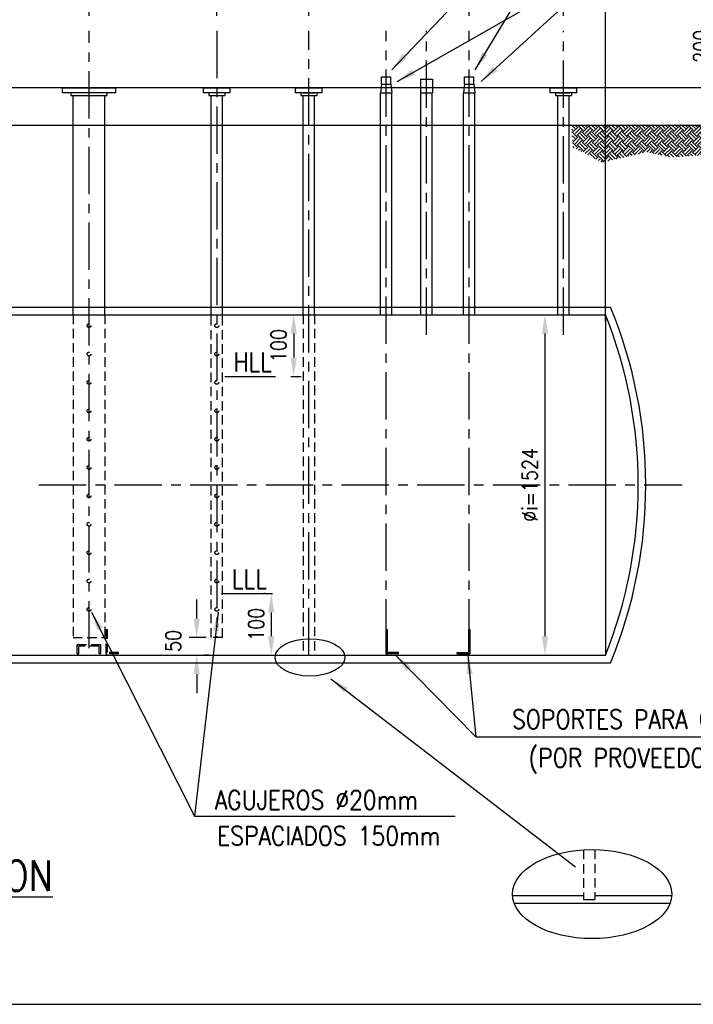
# Model space of a CAD drawing. Extents: x 0 to 379, y -13 to 254.
# Tile 2 of 6: x 131 to 220, y 5 to 135. Entities that reach past the tile are written whole.
import ezdxf
from ezdxf.enums import TextEntityAlignment as Align

# ---------------------------------------------------------------- set-up
doc = ezdxf.new("R2010")
doc.units = 0
doc.header["$LTSCALE"] = 5
doc.header["$MEASUREMENT"] = 0
doc.linetypes.add('CENTER', pattern=[2, 1.25, -0.25, 0.25, -0.25])
doc.linetypes.add('HIDDEN', pattern=[0.375, 0.25, -0.125])
doc.layers.get('0').update_dxf_attribs({"linetype": 'CONTINUOUS'})
doc.layers.get('DEFPOINTS').update_dxf_attribs({"linetype": 'CONTINUOUS'})
for name, color, linetype in [('1', 1, 'CONTINUOUS'), ('2', 2, 'CONTINUOUS'), ('3', 3, 'CONTINUOUS'), ('9', 9, 'CONTINUOUS'), ('TEXTO', 3, 'CONTINUOUS')]:
    doc.layers.add(name, color=color, linetype=linetype)
doc.styles.get("Standard").update_dxf_attribs({"font": 'romans.shx', "width": 0.85})
doc.dimstyles.get("Standard").update_dxf_attribs({"dimtxt": 2, "dimasz": 2.5, "dimexe": 1, "dimexo": 2, "dimgap": 1, "dimtad": 1, "dimdec": 0, "dimzin": 0, "dimdsep": 46, "dimtxsty": 'Standard', "dimcen": 0, "dimclrd": 1, "dimclre": 1, "dimclrt": 3, "dimadec": 0, "dimazin": 0, "dimtfac": 0.05, "dimtdec": 0, "dimtofl": 0, "dimtmove": 2, "dimatfit": 3, "dimfxl": 0, "dimtolj": 1, "dimtzin": 0, "dimarcsym": 0})

# ---------------------------------------------------------------- blocks, each defined once
blk = doc.blocks.new('*D8')
at = {"layer": '2', "color": 1, "lineweight": -2}
for p, q in [((114.63, 146.14), (114.63, 164.45)), ((140.05, 135.43), (140.05, 164.45)), ((117.13, 163.45), (137.55, 163.45))]:
    blk.add_line(p, q, dxfattribs=at)
at = {"layer": '2', "color": 1}
for points in [[(117.13, 163.86), (117.13, 163.03), (114.63, 163.45)], [(137.55, 163.86), (137.55, 163.03), (140.05, 163.45)]]:
    blk.add_solid(points, dxfattribs=at)
at = {"layer": 'DEFPOINTS', "color": 0}
for p in [(140.05, 163.45), (114.63, 144.14), (140.05, 133.43)]:
    blk.add_point(p, dxfattribs=at)
at = {"layer": '2', "color": 3, "insert": (127.82, 166.08), "char_height": 2, "attachment_point": 5}
blk.add_mtext('\\A1;850', dxfattribs=at)
blk = doc.blocks.new('*D9')
at = {"layer": '2', "color": 1, "lineweight": -2}
for p, q in [((68.33, 94.67), (68.33, 195.18)), ((208.3, 95.07), (208.3, 195.18)), ((70.83, 194.18), (205.8, 194.18))]:
    blk.add_line(p, q, dxfattribs=at)
at = {"layer": '2', "color": 1}
for points in [[(70.83, 194.6), (70.83, 193.77), (68.33, 194.18)], [(205.8, 194.6), (205.8, 193.77), (208.3, 194.18)]]:
    blk.add_solid(points, dxfattribs=at)
at = {"layer": 'DEFPOINTS', "color": 0}
for p in [(208.3, 194.18), (68.33, 92.67), (208.3, 93.07)]:
    blk.add_point(p, dxfattribs=at)
at = {"layer": '2', "color": 3, "insert": (136.92, 196.32), "char_height": 2, "attachment_point": 5}
blk.add_mtext('\\A1;4960', dxfattribs=at)
blk = doc.blocks.new('*X2')
at = {"color": 0}
for p, q in [((51856.3, 28833.4), (51839.9, 28849.8)), ((51846.4, 28816.8), (51872.9, 28843.3)), ((51856.3, 28806.9), (51882.9, 28833.4)), ((51866.3, 28843.3), (51859.8, 28849.8)), ((51899.4, 28823.4), (51873.1, 28849.8)), ((51909.4, 28833.4), (51892.9, 28849.8)), ((51899.4, 28816.8), (51925.9, 28843.3)), ((51909.4, 28806.9), (51935.9, 28833.4)), ((51919.3, 28843.3), (51912.8, 28849.8)), ((51952.5, 28823.4), (51926.1, 28849.8)), ((51962.4, 28833.4), (51946, 28849.8)), ((51952.5, 28816.8), (51979, 28843.3)), ((51962.4, 28806.9), (51988.9, 28833.4)), ((51972.3, 28843.3), (51965.9, 28849.8)), ((52005.5, 28823.4), (51979.1, 28849.8)), ((52015.4, 28833.4), (51999, 28849.8)), ((52005.5, 28816.8), (52032, 28843.3)), ((52015.4, 28806.9), (52042, 28833.4)), ((52025.4, 28843.3), (52018.9, 28849.8)), ((52058.5, 28823.4), (52032.1, 28849.8)), ((52068.5, 28833.4), (52052, 28849.8)), ((52058.5, 28816.8), (52085, 28843.3)), ((52068.5, 28806.9), (52095, 28833.4)), ((52078.4, 28843.3), (52071.9, 28849.8)), ((52111.6, 28823.4), (52085.2, 28849.8)), ((52121.5, 28833.4), (52105.1, 28849.8)), ((52111.6, 28816.8), (52138.1, 28843.3)), ((52121.5, 28806.9), (52148, 28833.4)), ((52131.4, 28843.3), (52125, 28849.8)), ((52164.6, 28823.4), (52138.2, 28849.8)), ((52174.5, 28833.4), (52158.1, 28849.8)), ((52164.6, 28816.8), (52191.1, 28843.3)), ((52174.5, 28806.9), (52201.1, 28833.4)), ((52184.5, 28843.3), (52178, 28849.8)), ((52217.6, 28823.4), (52191.2, 28849.8)), ((52227.6, 28833.4), (52211.1, 28849.8)), ((52217.6, 28816.8), (52244.1, 28843.3)), ((52227.6, 28806.9), (52254.1, 28833.4)), ((52237.5, 28843.3), (52231, 28849.8)), ((52270.7, 28823.4), (52244.3, 28849.8)), ((52280.6, 28833.4), (52264.2, 28849.8)), ((52270.7, 28816.8), (52297.2, 28843.3)), ((52280.6, 28806.9), (52307.1, 28833.4)), ((52290.5, 28843.3), (52284.1, 28849.8)), ((52323.7, 28823.4), (52297.3, 28849.8)), ((52333.6, 28833.4), (52317.2, 28849.8)), ((52323.7, 28816.8), (52350.2, 28843.3)), ((52333.6, 28806.9), (52360.2, 28833.4)), ((52343.6, 28843.3), (52337.1, 28849.8)), ((52376.7, 28823.4), (52350.3, 28849.8)), ((52386.7, 28833.4), (52370.2, 28849.8)), ((52376.7, 28816.8), (52403.2, 28843.3)), ((52386.7, 28806.9), (52413.2, 28833.4)), ((52396.6, 28843.3), (52390.1, 28849.8)), ((52429.8, 28823.4), (52403.4, 28849.8)), ((52439.7, 28833.4), (52423.3, 28849.8)), ((52429.8, 28816.8), (52456.3, 28843.3)), ((52439.7, 28806.9), (52466.2, 28833.4)), ((52449.6, 28843.3), (52443.2, 28849.8)), ((52482.8, 28823.4), (52456.4, 28849.8)), ((52492.7, 28833.4), (52476.3, 28849.8)), ((52482.8, 28816.8), (52509.3, 28843.3)), ((52492.7, 28806.9), (52519.3, 28833.4)), ((52502.7, 28843.3), (52496.2, 28849.8)), ((52535.8, 28823.4), (52509.4, 28849.8)), ((52545.8, 28833.4), (52529.3, 28849.8)), ((52535.8, 28816.8), (52562.3, 28843.3)), ((52545.8, 28806.9), (52572.3, 28833.4)), ((52555.7, 28843.3), (52549.2, 28849.8)), ((52588.9, 28823.4), (52562.5, 28849.8)), ((52598.8, 28833.4), (52582.4, 28849.8)), ((52588.9, 28816.8), (52615.4, 28843.3)), ((52598.8, 28806.9), (52625.3, 28833.4)), ((52608.7, 28843.3), (52602.3, 28849.8)), ((52641.9, 28823.4), (52615.5, 28849.8)), ((52651.8, 28833.4), (52635.4, 28849.8)), ((52641.9, 28816.8), (52668.4, 28843.3)), ((52651.8, 28806.9), (52678.4, 28833.4)), ((52661.8, 28843.3), (52655.3, 28849.8)), ((52688.6, 28829.8), (52668.5, 28849.8)), ((52698.3, 28839.9), (52688.4, 28849.8)), ((51846.4, 28823.4), (51839.1, 28830.7)), ((51839.5, 28823.2), (51839.8, 28823.4)), ((51866.3, 28790.3), (51839.9, 28816.6)), ((51856.3, 28780.4), (51841.2, 28795.5)), ((51846.4, 28763.8), (51872.9, 28790.3)), ((51856.3, 28753.8), (51882.9, 28780.4)), ((51866.3, 28796.9), (51892.8, 28823.4)), ((51899.4, 28770.4), (51872.9, 28796.9)), ((51909.4, 28780.4), (51882.9, 28806.9)), ((51919.3, 28790.3), (51892.8, 28816.8)), ((51899.4, 28763.8), (51925.9, 28790.3)), ((51909.4, 28753.8), (51935.9, 28780.4)), ((51919.3, 28796.9), (51945.8, 28823.4)), ((51952.5, 28770.4), (51925.9, 28796.9)), ((51962.4, 28780.4), (51935.9, 28806.9)), ((51972.3, 28790.3), (51945.8, 28816.8)), ((51952.5, 28763.8), (51979, 28790.3)), ((51962.4, 28753.8), (51988.9, 28780.4)), ((51972.3, 28796.9), (51998.9, 28823.4)), ((52005.5, 28770.4), (51979, 28796.9)), ((52015.4, 28780.4), (51988.9, 28806.9)), ((52025.4, 28790.3), (51998.9, 28816.8)), ((52005.5, 28763.8), (52032, 28790.3)), ((52015.4, 28753.8), (52042, 28780.4)), ((52025.4, 28796.9), (52051.9, 28823.4)), ((52058.5, 28770.4), (52032, 28796.9)), ((52068.5, 28780.4), (52042, 28806.9)), ((52078.4, 28790.3), (52051.9, 28816.8)), ((52058.5, 28763.8), (52085, 28790.3)), ((52068.5, 28753.8), (52095, 28780.4)), ((52078.4, 28796.9), (52104.9, 28823.4)), ((52111.6, 28770.4), (52085, 28796.9)), ((52121.5, 28780.4), (52095, 28806.9)), ((52131.4, 28790.3), (52104.9, 28816.8)), ((52111.6, 28763.8), (52138.1, 28790.3)), ((52121.5, 28753.8), (52148, 28780.4)), ((52131.4, 28796.9), (52158, 28823.4)), ((52164.6, 28770.4), (52138.1, 28796.9)), ((52174.5, 28780.4), (52148, 28806.9)), ((52184.5, 28790.3), (52158, 28816.8)), ((52164.6, 28763.8), (52191.1, 28790.3)), ((52174.5, 28753.8), (52201.1, 28780.4)), ((52184.5, 28796.9), (52211, 28823.4)), ((52217.6, 28770.4), (52191.1, 28796.9)), ((52227.6, 28780.4), (52201.1, 28806.9)), ((52237.5, 28790.3), (52211, 28816.8)), ((52217.6, 28763.8), (52244.1, 28790.3)), ((52227.6, 28753.8), (52254.1, 28780.4)), ((52237.5, 28796.9), (52264, 28823.4)), ((52270.7, 28770.4), (52244.1, 28796.9)), ((52280.6, 28780.4), (52254.1, 28806.9)), ((52290.5, 28790.3), (52264, 28816.8)), ((52270.7, 28763.8), (52297.2, 28790.3)), ((52280.6, 28753.8), (52307.1, 28780.4)), ((52290.5, 28796.9), (52317.1, 28823.4)), ((52323.7, 28770.4), (52297.2, 28796.9)), ((52333.6, 28780.4), (52307.1, 28806.9)), ((52343.6, 28790.3), (52317.1, 28816.8)), ((52323.7, 28763.8), (52350.2, 28790.3)), ((52333.6, 28753.8), (52360.2, 28780.4)), ((52343.6, 28796.9), (52370.1, 28823.4)), ((52376.7, 28770.4), (52350.2, 28796.9)), ((52386.7, 28780.4), (52360.2, 28806.9)), ((52396.6, 28790.3), (52370.1, 28816.8)), ((52376.7, 28763.8), (52403.2, 28790.3)), ((52386.7, 28753.8), (52413.2, 28780.4)), ((52396.6, 28796.9), (52423.1, 28823.4)), ((52429.8, 28770.4), (52403.2, 28796.9)), ((52439.7, 28780.4), (52413.2, 28806.9)), ((52449.6, 28790.3), (52423.1, 28816.8)), ((52429.8, 28763.8), (52456.3, 28790.3)), ((52439.7, 28753.8), (52466.2, 28780.4)), ((52449.6, 28796.9), (52476.2, 28823.4)), ((52482.8, 28770.4), (52456.3, 28796.9)), ((52492.7, 28780.4), (52466.2, 28806.9)), ((52502.7, 28790.3), (52476.2, 28816.8)), ((52482.8, 28763.8), (52509.3, 28790.3)), ((52492.7, 28753.8), (52519.3, 28780.4)), ((52502.7, 28796.9), (52529.2, 28823.4)), ((52535.8, 28770.4), (52509.3, 28796.9)), ((52545.8, 28780.4), (52519.3, 28806.9)), ((52555.7, 28790.3), (52529.2, 28816.8)), ((52535.8, 28763.8), (52562.3, 28790.3)), ((52545.8, 28753.8), (52572.3, 28780.4)), ((52555.7, 28796.9), (52582.2, 28823.4)), ((52588.9, 28770.4), (52562.3, 28796.9)), ((52598.8, 28780.4), (52572.3, 28806.9)), ((52608.7, 28790.3), (52582.2, 28816.8)), ((52588.9, 28763.8), (52615.4, 28790.3)), ((52598.8, 28753.8), (52625.3, 28780.4)), ((52608.7, 28796.9), (52635.3, 28823.4)), ((52636.6, 28775.7), (52615.4, 28796.9)), ((52646.4, 28785.8), (52625.3, 28806.9)), ((52656.1, 28796), (52635.3, 28816.8)), ((51846.4, 28770.4), (51842.4, 28774.4)), ((51866.3, 28737.3), (51843.3, 28760.3)), ((51851.2, 28732.5), (51844.5, 28739.1)), ((51862.3, 28726.7), (51872.9, 28737.3)), ((51866.3, 28743.9), (51892.8, 28770.4)), ((51899.4, 28717.4), (51872.9, 28743.9)), ((51909.4, 28727.3), (51882.9, 28753.8)), ((51919.3, 28737.3), (51892.8, 28763.8)), ((51899.4, 28710.7), (51925.9, 28737.3)), ((51919.3, 28743.9), (51945.8, 28770.4)), ((51952.5, 28717.4), (51925.9, 28743.9)), ((51962.4, 28727.3), (51935.9, 28753.8)), ((51972.3, 28737.3), (51945.8, 28763.8)), ((51952.5, 28710.7), (51979, 28737.3)), ((51972.3, 28743.9), (51998.9, 28770.4)), ((52005.5, 28717.4), (51979, 28743.9)), ((52015.4, 28727.3), (51988.9, 28753.8)), ((52025.4, 28737.3), (51998.9, 28763.8)), ((52005.5, 28710.7), (52032, 28737.3)), ((52025.4, 28743.9), (52051.9, 28770.4)), ((52058.5, 28717.4), (52032, 28743.9)), ((52068.5, 28727.3), (52042, 28753.8)), ((52078.4, 28737.3), (52051.9, 28763.8)), ((52058.5, 28710.7), (52085, 28737.3)), ((52078.4, 28743.9), (52104.9, 28770.4)), ((52111.6, 28717.4), (52085, 28743.9)), ((52121.5, 28727.3), (52095, 28753.8)), ((52131.4, 28737.3), (52104.9, 28763.8)), ((52111.6, 28710.7), (52138.1, 28737.3)), ((52131.4, 28743.9), (52158, 28770.4)), ((52164.6, 28717.4), (52138.1, 28743.9)), ((52174.5, 28727.3), (52148, 28753.8)), ((52184.5, 28737.3), (52158, 28763.8)), ((52164.6, 28710.7), (52191.1, 28737.3)), ((52184.5, 28743.9), (52211, 28770.4)), ((52217.6, 28717.4), (52191.1, 28743.9)), ((52227.6, 28727.3), (52201.1, 28753.8)), ((52237.5, 28737.3), (52211, 28763.8)), ((52217.6, 28710.7), (52244.1, 28737.3)), ((52237.5, 28743.9), (52264, 28770.4)), ((52270.7, 28717.4), (52244.1, 28743.9)), ((52280.6, 28727.3), (52254.1, 28753.8)), ((52290.5, 28737.3), (52264, 28763.8)), ((52270.7, 28710.7), (52297.2, 28737.3)), ((52290.5, 28743.9), (52317.1, 28770.4)), ((52323.7, 28717.4), (52297.2, 28743.9)), ((52333.6, 28727.3), (52307.1, 28753.8)), ((52343.6, 28737.3), (52317.1, 28763.8)), ((52323.7, 28710.7), (52350.2, 28737.3)), ((52343.6, 28743.9), (52370.1, 28770.4)), ((52376.7, 28717.4), (52350.2, 28743.9)), ((52386.7, 28727.3), (52360.2, 28753.8)), ((52396.6, 28737.3), (52370.1, 28763.8)), ((52376.7, 28710.7), (52403.2, 28737.3)), ((52396.6, 28743.9), (52423.1, 28770.4)), ((52429.8, 28717.4), (52403.2, 28743.9)), ((52439.7, 28727.3), (52413.2, 28753.8)), ((52449.6, 28737.3), (52423.1, 28763.8)), ((52429.8, 28710.7), (52456.3, 28737.3)), ((52449.6, 28743.9), (52476.2, 28770.4)), ((52482.8, 28717.4), (52456.3, 28743.9)), ((52492.7, 28727.3), (52466.2, 28753.8)), ((52502.7, 28737.3), (52476.2, 28763.8)), ((52482.8, 28710.7), (52509.3, 28737.3)), ((52502.7, 28743.9), (52529.2, 28770.4)), ((52535.8, 28717.4), (52509.3, 28743.9)), ((52545.8, 28727.3), (52519.3, 28753.8)), ((52555.7, 28737.3), (52529.2, 28763.8)), ((52535.8, 28710.7), (52562.3, 28737.3)), ((52555.7, 28743.9), (52582.2, 28770.4)), ((52584.7, 28721.6), (52562.3, 28743.9)), ((52594.4, 28731.7), (52572.3, 28753.8)), ((52604.1, 28741.9), (52582.2, 28763.8)), ((51875.4, 28719.8), (51882.9, 28727.3)), ((51888.5, 28713), (51892.8, 28717.4)), ((51910.2, 28701.7), (51935.9, 28727.3)), ((51923.3, 28694.9), (51945.8, 28717.4)), ((51962, 28674.7), (51935.9, 28700.8)), ((51972.3, 28684.2), (51945.8, 28710.7)), ((51962.4, 28700.8), (51988.9, 28727.3)), ((51966.9, 28672.1), (51979, 28684.2)), ((51972.3, 28690.9), (51998.9, 28717.4)), ((52005.5, 28664.3), (51979, 28690.9)), ((52015.4, 28674.3), (51988.9, 28700.8)), ((52025.4, 28684.2), (51998.9, 28710.7)), ((52005.5, 28657.7), (52032, 28684.2)), ((52015.4, 28700.8), (52042, 28727.3)), ((52025.4, 28690.9), (52051.9, 28717.4)), ((52055.2, 28667.6), (52032, 28690.9)), ((52068.5, 28674.3), (52042, 28700.8)), ((52078.4, 28684.2), (52051.9, 28710.7)), ((52068.5, 28700.8), (52095, 28727.3)), ((52072.3, 28671.5), (52085, 28684.2)), ((52078.4, 28690.9), (52104.9, 28717.4)), ((52098.4, 28677.5), (52085, 28690.9)), ((52114.6, 28681.2), (52095, 28700.8)), ((52130.8, 28684.9), (52104.9, 28710.7)), ((52121.5, 28700.8), (52148, 28727.3)), ((52131.4, 28690.9), (52158, 28717.4)), ((52141.6, 28687.4), (52138.1, 28690.9)), ((52157.8, 28691), (52148, 28700.8)), ((52174, 28694.7), (52158, 28710.7)), ((52174.5, 28700.8), (52201.1, 28727.3)), ((52192.6, 28699), (52211, 28717.4)), ((52217.1, 28704.6), (52211, 28710.7)), ((52235.6, 28708.8), (52254.1, 28727.3)), ((52252.3, 28705.6), (52264, 28717.4)), ((52273.4, 28701.4), (52264, 28710.7)), ((52280.6, 28700.8), (52307.1, 28727.3)), ((52296.5, 28696.8), (52317.1, 28717.4)), ((52314.8, 28693.1), (52307.1, 28700.8)), ((52339.7, 28688.1), (52317.1, 28710.7)), ((52333.6, 28700.8), (52360.2, 28727.3)), ((52343.6, 28690.9), (52370.1, 28717.4)), ((52356.3, 28684.8), (52350.2, 28690.9)), ((52378.5, 28682.5), (52360.2, 28700.8)), ((52396.6, 28684.2), (52370.1, 28710.7)), ((52386.7, 28700.8), (52413.2, 28727.3)), ((52396.6, 28690.9), (52423.1, 28717.4)), ((52409.4, 28684.7), (52403.2, 28690.9)), ((52428, 28686), (52413.2, 28700.8)), ((52446.5, 28687.3), (52423.1, 28710.7)), ((52439.7, 28700.8), (52466.2, 28727.3)), ((52449.6, 28690.9), (52476.2, 28717.4)), ((52458.9, 28688.2), (52456.3, 28690.9)), ((52477.5, 28689.5), (52466.2, 28700.8)), ((52496, 28690.9), (52476.2, 28710.7)), ((52492.7, 28700.8), (52519.3, 28727.3)), ((52503.2, 28691.4), (52529.2, 28717.4)), ((52527, 28693.1), (52519.3, 28700.8)), ((52545.5, 28694.4), (52529.2, 28710.7)), ((52545.8, 28700.8), (52572.3, 28727.3)), ((51980, 28665.3), (51988.9, 28674.3)), ((51993, 28658.5), (51998.9, 28664.3)), ((52001.3, 28655.3), (51998.9, 28657.7)), ((52029.4, 28661.7), (52042, 28674.3))]:
    blk.add_line(p, q, dxfattribs=at)
blk = doc.blocks.new('*D18')
at = {"layer": '2', "color": 1, "lineweight": -2}
for p, q in [((222.79, 128.43), (222.79, 130.93)), ((210.06, 125.93), (223.79, 125.93)), ((220.17, 120.93), (223.79, 120.93)), ((222.79, 118.43), (222.79, 115.93))]:
    blk.add_line(p, q, dxfattribs=at)
at = {"layer": '2', "color": 1}
for points in [[(222.38, 128.43), (223.21, 128.43), (222.79, 125.93)], [(222.38, 118.43), (223.21, 118.43), (222.79, 120.93)]]:
    blk.add_solid(points, dxfattribs=at)
at = {"layer": 'DEFPOINTS', "color": 0}
for p in [(208.06, 125.93), (222.79, 125.93), (218.17, 120.93)]:
    blk.add_point(p, dxfattribs=at)
at = {"layer": '2', "color": 3, "insert": (220.95, 131.39), "char_height": 2, "attachment_point": 5, "rotation": 90}
blk.add_mtext('\\A1;200', dxfattribs=at)
blk = doc.blocks.new('*D15')
at = {"layer": '2', "color": 1, "lineweight": -2}
for p, q in [((163.29, 59.09), (163.14, 59.09)), ((164.14, 56.59), (164.14, 53.43)), ((162.71, 50.93), (163.14, 50.93))]:
    blk.add_line(p, q, dxfattribs=at)
at = {"layer": '2', "color": 1}
for points in [[(163.72, 56.59), (164.55, 56.59), (164.14, 59.09)], [(163.72, 53.43), (164.55, 53.43), (164.14, 50.93)]]:
    blk.add_solid(points, dxfattribs=at)
at = {"layer": 'DEFPOINTS', "color": 0}
for p in [(165.29, 59.09), (164.14, 50.93), (164.71, 50.93)]:
    blk.add_point(p, dxfattribs=at)
at = {"layer": '2', "color": 3, "insert": (162.14, 55.01), "char_height": 2, "attachment_point": 5, "rotation": 90}
blk.add_mtext('\\A1;100', dxfattribs=at)
blk = doc.blocks.new('*D16')
at = {"layer": '2', "color": 1, "lineweight": -2}
for p, q in [((154.28, 55.77), (154.28, 58.27)), ((155.53, 53.27), (153.28, 53.27)), ((155.89, 50.93), (155.28, 50.93)), ((154.28, 48.43), (154.28, 45.93))]:
    blk.add_line(p, q, dxfattribs=at)
at = {"layer": '2', "color": 1}
for points in [[(153.86, 55.77), (154.69, 55.77), (154.28, 53.27)], [(153.86, 48.43), (154.69, 48.43), (154.28, 50.93)]]:
    blk.add_solid(points, dxfattribs=at)
at = {"layer": 'DEFPOINTS', "color": 0}
for p in [(157.53, 53.27), (153.89, 50.93), (154.28, 50.93)]:
    blk.add_point(p, dxfattribs=at)
at = {"layer": '2', "color": 3, "insert": (151.18, 52.81), "char_height": 2, "attachment_point": 5, "rotation": 90}
blk.add_mtext('\\A1;50', dxfattribs=at)
blk = doc.blocks.new('*D26')
at = {"layer": '1', "color": 1, "lineweight": -2}
for p, q in [((140.05, 135.43), (140.05, 164.45)), ((156.94, 135.43), (156.94, 164.45)), ((142.55, 163.45), (154.44, 163.45))]:
    blk.add_line(p, q, dxfattribs=at)
at = {"layer": '1', "color": 1}
for points in [[(142.55, 163.86), (142.55, 163.03), (140.05, 163.45)], [(154.44, 163.86), (154.44, 163.03), (156.94, 163.45)]]:
    blk.add_solid(points, dxfattribs=at)
at = {"layer": 'DEFPOINTS', "color": 0}
for p in [(156.94, 163.45), (140.05, 133.43), (156.94, 133.43)]:
    blk.add_point(p, dxfattribs=at)
at = {"layer": '1', "color": 3, "insert": (148.49, 165.45), "char_height": 2, "attachment_point": 5}
blk.add_mtext('\\A1;500', dxfattribs=at)
blk = doc.blocks.new('*D27')
at = {"layer": '1', "color": 1, "lineweight": -2}
for p, q in [((156.94, 135.43), (156.94, 164.45)), ((169.09, 135.43), (169.09, 164.45)), ((159.44, 163.45), (166.59, 163.45))]:
    blk.add_line(p, q, dxfattribs=at)
at = {"layer": '1', "color": 1}
for points in [[(159.44, 163.86), (159.44, 163.03), (156.94, 163.45)], [(166.59, 163.86), (166.59, 163.03), (169.09, 163.45)]]:
    blk.add_solid(points, dxfattribs=at)
at = {"layer": 'DEFPOINTS', "color": 0}
for p in [(169.09, 163.45), (156.94, 133.43), (169.09, 133.43)]:
    blk.add_point(p, dxfattribs=at)
at = {"layer": '1', "color": 3, "insert": (163.01, 165.45), "char_height": 2, "attachment_point": 5}
blk.add_mtext('\\A1;400', dxfattribs=at)
blk = doc.blocks.new('*D29')
at = {"layer": '1', "color": 1, "lineweight": -2}
for p, q in [((190.28, 135.43), (190.28, 164.45)), ((202.78, 135.43), (202.78, 164.45)), ((192.78, 163.45), (200.28, 163.45))]:
    blk.add_line(p, q, dxfattribs=at)
at = {"layer": '1', "color": 1}
for points in [[(192.78, 163.86), (192.78, 163.03), (190.28, 163.45)], [(200.28, 163.86), (200.28, 163.03), (202.78, 163.45)]]:
    blk.add_solid(points, dxfattribs=at)
at = {"layer": 'DEFPOINTS', "color": 0}
for p in [(202.78, 163.45), (190.28, 133.43), (202.78, 133.43)]:
    blk.add_point(p, dxfattribs=at)
at = {"layer": '1', "color": 3, "insert": (196.53, 165.45), "char_height": 2, "attachment_point": 5}
blk.add_mtext('\\A1;400', dxfattribs=at)
blk = doc.blocks.new('*D30')
at = {"color": 1, "lineweight": -2}
for p, q in [((198.96, 95.93), (201.31, 95.93)), ((200.31, 93.43), (200.31, 53.43)), ((198.96, 50.93), (201.31, 50.93))]:
    blk.add_line(p, q, dxfattribs=at)
at = {"color": 1}
for points in [[(199.9, 93.43), (200.73, 93.43), (200.31, 95.93)], [(199.9, 53.43), (200.73, 53.43), (200.31, 50.93)]]:
    blk.add_solid(points, dxfattribs=at)
at = {"layer": 'DEFPOINTS', "color": 0}
for p in [(196.96, 95.93), (196.96, 50.93), (200.31, 50.93)]:
    blk.add_point(p, dxfattribs=at)
at = {"color": 3, "insert": (198.31, 73.43), "char_height": 2, "attachment_point": 5, "rotation": 90}
blk.add_mtext('\\A1;%%Ci=1524', dxfattribs=at)
blk = doc.blocks.new('*D32')
at = {"layer": '2', "color": 1, "lineweight": -2}
for p, q in [((167.29, 95.93), (168.1, 95.93)), ((167.1, 93.43), (167.1, 90.27)), ((166.71, 87.77), (168.1, 87.77))]:
    blk.add_line(p, q, dxfattribs=at)
at = {"layer": '2', "color": 1}
for points in [[(166.69, 93.43), (167.52, 93.43), (167.1, 95.93)], [(166.69, 90.27), (167.52, 90.27), (167.1, 87.77)]]:
    blk.add_solid(points, dxfattribs=at)
at = {"layer": 'DEFPOINTS', "color": 0}
for p in [(165.29, 95.93), (164.71, 87.77), (167.1, 87.77)]:
    blk.add_point(p, dxfattribs=at)
at = {"layer": '2', "color": 3, "insert": (165.1, 91.85), "char_height": 2, "attachment_point": 5, "rotation": 90}
blk.add_mtext('\\A1;100', dxfattribs=at)

msp = doc.modelspace()

# ---------------------------------------------------------------- linework, layer by layer
at = {"layer": '1', "linetype": 'CENTER'}
for p, q in [((140.05, 51.84), (140.05, 133.43)), ((156.94, 133.43), (156.94, 53.27)), ((169.09, 50.93), (169.09, 133.43)), ((179.32, 52.07), (179.32, 133.43)), ((184.66, 93.26), (184.66, 133.43)), ((190.28, 52.07), (190.28, 133.43)), ((202.78, 93.26), (202.78, 133.43)), ((133.42, 73.43), (218.46, 73.43)), ((179.26, 54.33), (179.44, 54.33)), ((179.26, 54.33), (179.26, 51.11)), ((179.44, 54.33), (179.44, 51.29)), ((190.38, 54.33), (190.19, 54.33)), ((190.19, 54.33), (190.19, 51.29)), ((190.38, 54.33), (190.38, 51.11)), ((180.95, 51.11), (179.26, 51.11)), ((179.26, 51.11), (179.44, 51.11)), ((180.95, 51.29), (179.44, 51.29)), ((180.95, 51.11), (180.95, 51.29)), ((188.69, 51.29), (190.19, 51.29)), ((188.69, 51.11), (188.69, 51.29)), ((188.69, 51.11), (190.38, 51.11)), ((190.38, 51.11), (190.19, 51.11))]:
    msp.add_line(p, q, dxfattribs=at)
at = {"layer": '1'}
for p, q in [((78.3, 125.93), (210.56, 125.93)), ((226.86, 120.93), (46.79, 120.93)), ((122.25, 95.93), (208.3, 95.93)), ((157.99, 87.77), (164.71, 87.77)), ((157.57, 59.09), (164.29, 59.09)), ((68.33, 50.93), (208.3, 50.93)), ((196.04, 19.18), (205.39, 19.18)), ((205.39, 18.66), (206.9, 18.66)), ((206.9, 19.18), (217.06, 19.18))]:
    msp.add_line(p, q, dxfattribs=at)
at = {"layer": '1', "linetype": 'HIDDEN'}
for p, q in [((137.94, 95.93), (137.94, 53.27)), ((142.15, 95.93), (142.15, 53.27)), ((156.18, 53.27), (156.18, 95.93)), ((157.69, 53.27), (157.69, 95.93)), ((168.34, 95.93), (168.34, 50.93)), ((169.84, 95.93), (169.84, 50.93)), ((142.26, 54.33), (142.45, 54.33)), ((142.26, 54.33), (142.26, 51.11)), ((142.45, 54.33), (142.45, 51.29)), ((137.94, 53.27), (142.15, 53.27)), ((138.5, 52.32), (138.5, 52.13)), ((141.6, 52.32), (138.5, 52.32)), ((138.5, 51.11), (138.5, 52.32)), ((141.41, 52.13), (138.68, 52.13)), ((138.68, 51.11), (138.68, 52.13)), ((141.41, 51.11), (141.41, 52.13)), ((141.6, 51.11), (141.6, 52.32)), ((157.69, 53.27), (156.18, 53.27)), ((138.5, 51.11), (138.68, 51.11)), ((141.6, 51.11), (141.41, 51.11)), ((142.26, 51.11), (142.45, 51.11)), ((143.95, 51.11), (142.26, 51.11)), ((143.95, 51.29), (142.45, 51.29)), ((143.95, 51.11), (143.95, 51.29)), ((205.39, 25.21), (205.39, 18.66)), ((206.9, 25.24), (206.9, 18.66))]:
    msp.add_line(p, q, dxfattribs=at)
for centre in [(140.05, 94.48), (156.94, 94.48), (140.05, 90.73), (156.94, 90.73), (140.05, 86.98), (156.94, 86.98), (140.05, 83.23), (156.94, 83.23), (140.05, 79.48), (156.94, 79.48), (140.05, 75.73), (156.94, 75.73), (140.05, 71.98), (156.94, 71.98), (140.05, 68.23), (156.94, 68.23), (140.05, 64.48), (156.94, 64.48), (140.05, 60.73), (156.94, 60.73), (140.05, 56.98), (156.94, 56.98)]:
    msp.add_circle(centre, 0.25, dxfattribs=at)
at = {"layer": '1'}
msp.add_arc((152.09, 73.43), 60.55, 338.1877, 21.8123, dxfattribs=at)
for centre, major_axis, ratio in [((169.25, 50.64), (-4.61, 0), 0.536842), ((206.55, 19.36), (10.52, 0), 0.559471)]:
    msp.add_ellipse(centre, major_axis=major_axis, ratio=ratio, dxfattribs=at)
at = {"layer": '3'}
for p, q in [((178.72, 126.39), (178.56, 125.25)), ((178.72, 126.39), (178.72, 127.37)), ((178.72, 127.37), (179.92, 127.37)), ((178.72, 126.39), (179.92, 126.39)), ((179.92, 126.39), (179.92, 127.37)), ((179.92, 126.39), (180.07, 125.25)), ((183.86, 127.03), (185.46, 127.03)), ((183.86, 127.03), (183.86, 125.25)), ((185.46, 127.03), (185.46, 125.25)), ((189.68, 126.39), (189.53, 125.25)), ((189.68, 126.39), (189.68, 127.37)), ((189.68, 127.37), (190.89, 127.37)), ((189.68, 126.39), (190.89, 126.39)), ((190.89, 126.39), (190.89, 127.37)), ((190.89, 126.39), (191.04, 125.25)), ((136.55, 125.89), (143.54, 125.89)), ((136.55, 125.25), (136.55, 125.89)), ((143.54, 125.25), (136.55, 125.25)), ((137.35, 125.89), (137.35, 125.93)), ((137.35, 125.93), (142.75, 125.93)), ((137.65, 125.25), (137.65, 124.9)), ((142.45, 124.9), (142.45, 125.25)), ((142.75, 125.93), (142.75, 125.89)), ((143.54, 125.89), (143.54, 125.25)), ((155.18, 125.89), (158.69, 125.89)), ((155.18, 125.25), (155.18, 125.89)), ((158.69, 125.25), (155.18, 125.25)), ((155.66, 125.93), (158.22, 125.93)), ((155.66, 125.89), (155.66, 125.93)), ((155.88, 125.25), (155.88, 124.9)), ((157.99, 125.25), (157.99, 124.9)), ((158.22, 125.89), (158.22, 125.93)), ((158.69, 125.25), (158.69, 125.89)), ((167.34, 125.25), (167.34, 125.89)), ((167.34, 125.89), (170.85, 125.89)), ((170.85, 125.25), (167.34, 125.25)), ((167.81, 125.89), (167.81, 125.93)), ((167.81, 125.93), (170.37, 125.93)), ((168.03, 125.25), (168.03, 124.9)), ((168.29, 125.25), (169.89, 125.25)), ((170.15, 125.25), (170.15, 124.9)), ((170.37, 125.89), (170.37, 125.93)), ((170.85, 125.25), (170.85, 125.89)), ((178.56, 95.93), (178.56, 125.25)), ((178.56, 125.25), (180.07, 125.25)), ((180.07, 95.93), (180.07, 125.25)), ((183.86, 125.25), (185.46, 125.25)), ((183.91, 95.93), (183.91, 125.25)), ((185.41, 95.93), (185.41, 125.25)), ((189.53, 95.93), (189.53, 125.25)), ((189.53, 125.25), (191.04, 125.25)), ((191.04, 95.93), (191.04, 125.25)), ((201.02, 125.89), (204.53, 125.89)), ((201.02, 125.25), (201.02, 125.89)), ((204.53, 125.25), (201.02, 125.25)), ((201.5, 125.93), (204.06, 125.93)), ((201.5, 125.89), (201.5, 125.93)), ((201.72, 125.25), (201.72, 124.9)), ((201.98, 125.25), (203.58, 125.25)), ((203.83, 125.25), (203.83, 124.9)), ((204.06, 125.89), (204.06, 125.93)), ((204.53, 125.25), (204.53, 125.89)), ((137.65, 124.9), (142.45, 124.9)), ((137.94, 95.93), (137.94, 124.9)), ((142.15, 95.93), (142.15, 124.9)), ((155.88, 124.9), (157.99, 124.9)), ((156.18, 95.93), (156.18, 124.9)), ((157.69, 95.93), (157.69, 124.9)), ((168.03, 124.9), (170.15, 124.9)), ((168.34, 95.93), (168.34, 124.9)), ((169.84, 95.93), (169.84, 124.9)), ((201.72, 124.9), (203.83, 124.9)), ((202.02, 95.93), (202.02, 124.9)), ((203.53, 95.93), (203.53, 124.9)), ((122.25, 96.93), (208.98, 96.93)), ((208.3, 95.93), (208.3, 50.93)), ((67.66, 49.93), (208.98, 49.93)), ((196.25, 18.18), (216.85, 18.18))]:
    msp.add_line(p, q, dxfattribs=at)
msp.add_arc((152.09, 73.43), 61.55, 337.5563, 22.4437, dxfattribs=at)
at = {"layer": '9', "linetype": 'Continuous'}
msp.add_line((26.2, 4.8), (358.6, 4.8), dxfattribs=at)

# ---------------------------------------------------------------- block references
at = {"layer": '1', "xscale": 0.025, "yscale": 0.025, "zscale": 0.025}
msp.add_blockref('*X2', (-1092.12, -600.32), dxfattribs=at)

# ---------------------------------------------------------------- texts
at = {"layer": 'TEXTO', "color": 3, "width": 0.85}
for s, p in [('HLL', (161.67, 88.44)), ('LLL', (161.25, 59.76)), ('SOPORTES PARA GUIA DEL INSTRUMENTO', (225.14, 41.22)), ('(POR PROVEEDOR DEL INSTRUMENTO)', (225.14, 36.12)), ('AGUJEROS %%C20mm', (170.1, 30.55)), ('ESPACIADOS 150mm', (171.74, 25.81))]:
    msp.add_text(s, height=2.5, dxfattribs=at).set_placement(p, align=Align.CENTER)
at = {"layer": 'TEXTO', "color": 6, "width": 0.85}
msp.add_text('%%UELEVACION', height=4, dxfattribs=at).set_placement((123.32, 19.79), align=Align.CENTER)

# ---------------------------------------------------------------- dimensions: what is measured, and where the dimension line sits
dim = msp.add_linear_dim(base=(200.31, 50.93), p1=(196.96, 95.93), p2=(196.96, 50.93), angle=90, text='%%Ci=1524', dimstyle='Standard')
dim.commit()
dim.dimension.update_dxf_attribs({"geometry": '*D30', "text_midpoint": (198.31, 73.43)})
at = {"layer": '1'}
for base, p1, p2, text, picture, middle in [((156.94, 163.45), (140.05, 133.43), (156.94, 133.43), '500', '*D26', (148.49, 165.45)), ((169.09, 163.45), (156.94, 133.43), (169.09, 133.43), '400', '*D27', (163.01, 165.45)), ((202.78, 163.45), (190.28, 133.43), (202.78, 133.43), '400', '*D29', (196.53, 165.45))]:
    dim = msp.add_linear_dim(base=base, p1=p1, p2=p2, text=text, dimstyle='Standard', dxfattribs=at)
    dim.commit()
    dim.dimension.update_dxf_attribs({"geometry": picture, "text_midpoint": middle})
at = {"layer": '2'}
for base, p1, p2, text, picture, middle in [((208.3, 194.18), (68.33, 92.67), (208.3, 93.07), '4960', '*D9', (136.92, 196.32)), ((140.05, 163.45), (114.63, 144.14), (140.05, 133.43), '850', '*D8', (127.82, 166.08))]:
    dim = msp.add_linear_dim(base=base, p1=p1, p2=p2, text=text, dimstyle='Standard', dxfattribs=at)
    dim.commit()
    dim.dimension.update_dxf_attribs({"geometry": picture, "text_midpoint": middle, "dimtype": 160})
for base, p1, p2, text, picture, middle in [((222.79, 125.93), (218.17, 120.93), (208.06, 125.93), '200', '*D18', (220.95, 131.39)), ((154.28, 50.93), (157.53, 53.27), (153.89, 50.93), '50', '*D16', (151.18, 52.81))]:
    dim = msp.add_linear_dim(base=base, p1=p1, p2=p2, angle=90, text=text, dimstyle='Standard', dxfattribs=at)
    dim.commit()
    dim.dimension.update_dxf_attribs({"geometry": picture, "text_midpoint": middle, "dimtype": 160})
for base, p1, p2, picture, middle in [((167.1, 87.77), (165.29, 95.93), (164.71, 87.77), '*D32', (165.1, 91.85)), ((164.14, 50.93), (165.29, 59.09), (164.71, 50.93), '*D15', (162.14, 55.01))]:
    dim = msp.add_linear_dim(base=base, p1=p1, p2=p2, angle=90, text='100', dimstyle='Standard', dxfattribs=at)
    dim.commit()
    dim.dimension.update_dxf_attribs({"geometry": picture, "text_midpoint": middle})

# ---------------------------------------------------------------- leaders
for points in [[(140.38, 56.64), (153.99, 29.66), (188.45, 29.66)], [(157.13, 56.64), (153.99, 29.66), (188.34, 29.66)], [(180.55, 50.93), (191.17, 40.14), (259.15, 40.14)], [(190.12, 50.93), (191.17, 40.14), (225.52, 40.14)]]:
    msp.add_leader(points, dimstyle='Standard', override={"dimgap": 1, "dimtad": 0})
at = {"layer": '1'}
for points in [[(180.06, 128.27), (210.1, 159.87), (274.13, 159.87)], [(191.08, 128.27), (210.1, 159.87), (274.13, 159.87)], [(180.77, 126.72), (210.29, 143.58), (232.02, 143.58)], [(191.86, 126.72), (210.29, 143.58), (232.02, 143.58)], [(172.01, 47.82), (204.35, 22.96)]]:
    msp.add_leader(points, dimstyle='Standard', override={"dimgap": 1, "dimtad": 0}, dxfattribs=at)

doc.saveas('drawing.dxf')
